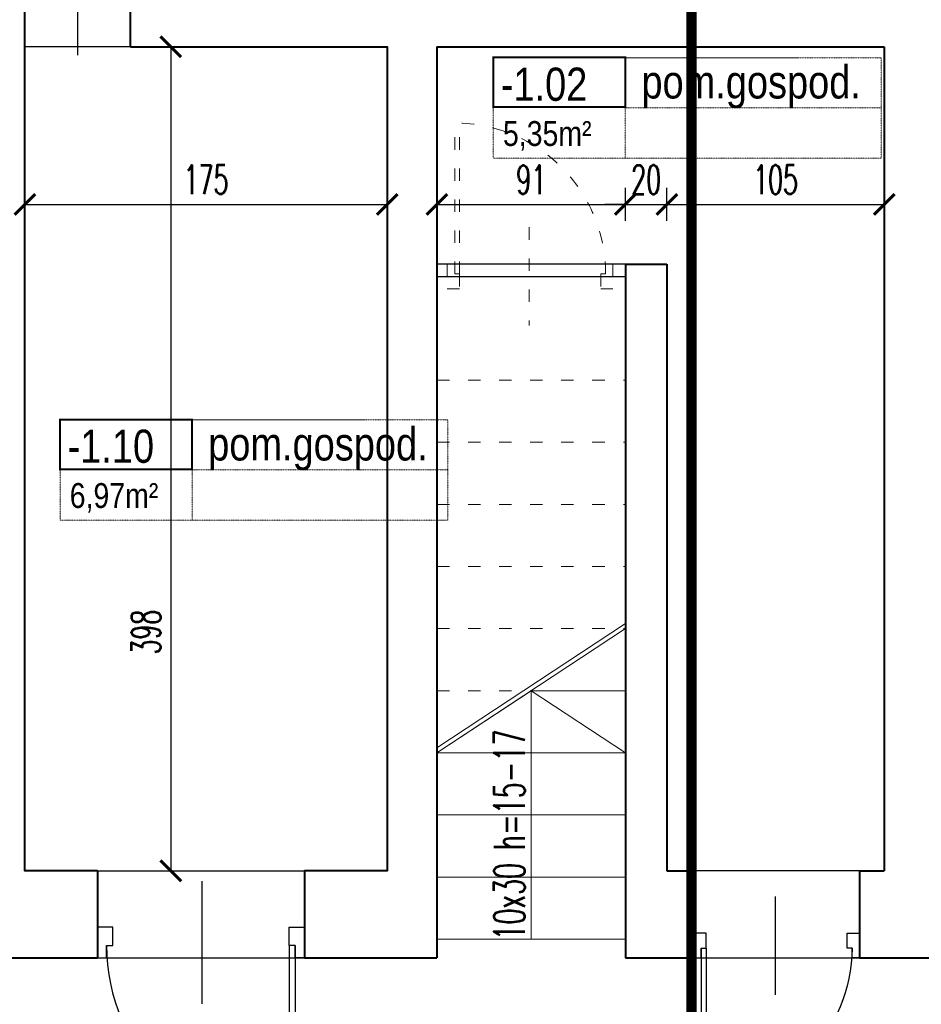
# Model space of a CAD drawing. Header units: millimetres. Extents: x 8949 to 18258, y -1077 to 30686.
# Tile 7 of 89: x 13030 to 13465, y 7007 to 7483. Entities that reach past the tile are written whole.
import ezdxf

# ---------------------------------------------------------------- set-up
doc = ezdxf.new("R2010")
doc.units = ezdxf.units.MM
doc.linetypes.add('ACAD_ISO03W100', pattern=[30, 12, -18])
for name, color, linetype, lineweight in [('0A_KONSTR', 1, 'Continuous', 40), ('0A_OCIEPLENIE', 30, 'Continuous', 9), ('0A_OPISY POM', 7, 'Continuous', 9), ('0A_POMOCNICZE', 30, 'Continuous', 9), ('0A_STOLARKA', 140, 'Continuous', 9), ('0A_WYMIARY', 7, 'Continuous', 9)]:
    doc.layers.add(name, color=color, linetype=linetype, lineweight=lineweight)
doc.layers.add('_a_drzwi', color=2, linetype='Continuous')
doc.layers.add('Opisy', color=4, linetype='Continuous')
doc.styles.add('1', font='simplex.shx', dxfattribs={"width": 0.6})
doc.styles.add('1_50', font='simplex.shx', dxfattribs={"width": 0.6})
doc.styles.add('m1_romans', font='romans.shx', dxfattribs={"width": 0.8})
doc.dimstyles.new('1_100', dxfattribs={"dimtxt": 14, "dimasz": 10, "dimexe": 8, "dimexo": 0, "dimgap": 5, "dimtad": 1, "dimdec": 0, "dimdsep": 46, "dimlunit": 6, "dimtxsty": '1_50', "dimblk": 'ARCHTICK', "dimcen": 5, "dimadec": 0, "dimazin": 0, "dimtfac": 1, "dimtdec": 0, "dimtix": 1, "dimtmove": 1, "dimatfit": 3, "dimldrblk": 'OBLIQUE', "dimfxl": 20, "dimfxlon": 1, "dimtolj": 1, "dimtzin": 0, "dimarcsym": 0})

# ---------------------------------------------------------------- blocks, each defined once
blk = doc.blocks.new('A$C372b6b25')
at = {"layer": '_a_drzwi'}
for p, q in [((3.333333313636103, -4.444444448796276), (3.333333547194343, 63.88888889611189)), ((5.55555553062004, -4.444444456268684), (5.555555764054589, 63.852745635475)), ((37.04486090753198, 16.66666644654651), (37.04486075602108, -27.77777792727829)), ((0, 0), (3.33333332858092, -1.120861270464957e-08)), ((3.33333332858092, -1.120861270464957e-08), (3.333333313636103, -4.444444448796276)), ((71.66666667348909, -2.870419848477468e-07), (71.66666665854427, -4.444444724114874)), ((75, -2.982487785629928e-07), (71.66666667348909, -2.870419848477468e-07)), ((3.333333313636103, -4.444444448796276), (5.55555553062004, -4.444444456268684)), ((5.55555553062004, -4.444444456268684), (5.555555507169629, -11.1111111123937)), ((69.44444444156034, -4.444444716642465), (69.44444441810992, -11.11111137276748)), ((71.66666665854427, -4.444444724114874), (69.44444444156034, -4.444444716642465)), ((5.555555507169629, -11.1111111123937), (-3.839522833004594e-08, -11.1111110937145)), ((69.44444441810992, -11.11111137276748), (74.99999996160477, -11.1111113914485))]:
    blk.add_line(p, q, dxfattribs=at)
for points in [[(0, 0), (0, -11.1111110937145)], [(75, -2.982487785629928e-07), (74.99999996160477, -11.1111113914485)]]:
    blk.add_lwpolyline(points, dxfattribs=at)
blk.add_arc((3.333333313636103, -4.444444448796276), 68.33333334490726, 0, 89.99999980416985, dxfattribs=at)
blk = doc.blocks.new('_ARCHTICK')
at = {"color": 0, "linetype": 'ByBlock', "const_width": 0.15}
blk.add_lwpolyline([(-0.5, -0.5), (0.5, 0.5)], dxfattribs=at)
blk = doc.blocks.new('*D152')
at = {"layer": '0A_WYMIARY', "color": 0, "lineweight": -2, "transparency": 16777216}
for p, q in [((12461.56413218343, 6933.236776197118), (12461.56413218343, 6917.236776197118)), ((13948.56413218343, 6933.236776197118), (13948.56413218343, 6917.236776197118)), ((12461.56413218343, 6925.236776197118), (13948.56413218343, 6925.236776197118))]:
    blk.add_line(p, q, dxfattribs=at)
at = {"layer": 'Defpoints', "color": 0, "transparency": 16777216}
for p in [(12461.56413218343, 7029.625632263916), (13948.56413218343, 7029.625632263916), (13948.56413218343, 6925.236776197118)]:
    blk.add_point(p, dxfattribs=at)
at = {"layer": '0A_WYMIARY', "color": 0, "lineweight": -2, "transparency": 16777216, "xscale": 10, "yscale": 10, "zscale": 10, "rotation": 180}
blk.add_blockref('_ARCHTICK', (12461.56413218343, 6925.236776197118), dxfattribs=at)
at = {"layer": '0A_WYMIARY', "color": 0, "lineweight": -2, "transparency": 16777216, "xscale": 10, "yscale": 10, "zscale": 10}
blk.add_blockref('_ARCHTICK', (13948.56413218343, 6925.236776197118), dxfattribs=at)
at = {"layer": '0A_WYMIARY', "color": 0, "transparency": 16777216, "insert": (13256.88922749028, 6937.236776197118), "char_height": 14, "attachment_point": 5, "style": '1_50'}
blk.add_mtext('\\A1;1\xa0487', dxfattribs=at)
blk = doc.blocks.new('_Oblique')
at = {"color": 0, "linetype": 'ByBlock', "lineweight": -2}
blk.add_line((-0.5, -0.5), (0.5, 0.5), dxfattribs=at)
blk = doc.blocks.new('*D159')
at = {"layer": '0A_WYMIARY', "color": 0, "lineweight": -2, "transparency": 16777216}
for p, q in [((13032.56413218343, 7401.483631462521), (13032.56413218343, 7385.483631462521)), ((13207.56413218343, 7401.483631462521), (13207.56413218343, 7385.483631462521)), ((13032.56413218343, 7393.483631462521), (13207.56413218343, 7393.483631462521))]:
    blk.add_line(p, q, dxfattribs=at)
at = {"layer": 'Defpoints', "color": 0, "transparency": 16777216}
for p in [(13032.56413218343, 7469.625632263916), (13207.56413218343, 7469.625632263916), (13207.56413218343, 7393.483631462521)]:
    blk.add_point(p, dxfattribs=at)
at = {"layer": '0A_WYMIARY', "color": 0, "lineweight": -2, "transparency": 16777216, "xscale": 10, "yscale": 10, "zscale": 10, "rotation": 180}
blk.add_blockref('_ARCHTICK', (13032.56413218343, 7393.483631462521), dxfattribs=at)
at = {"layer": '0A_WYMIARY', "color": 0, "lineweight": -2, "transparency": 16777216, "xscale": 10, "yscale": 10, "zscale": 10}
blk.add_blockref('_ARCHTICK', (13207.56413218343, 7393.483631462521), dxfattribs=at)
at = {"layer": '0A_WYMIARY', "color": 0, "transparency": 16777216, "insert": (13120.06413218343, 7405.483631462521), "char_height": 14, "attachment_point": 5, "style": '1_50'}
blk.add_mtext('\\A1;175', dxfattribs=at)
blk = doc.blocks.new('*D160')
at = {"layer": '0A_WYMIARY', "color": 0, "lineweight": -2, "transparency": 16777216}
for p, q in [((13231.56413218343, 7401.483631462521), (13231.56413218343, 7385.483631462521)), ((13322.56413218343, 7385.483631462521), (13322.56413218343, 7401.483631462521)), ((13231.56413218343, 7393.483631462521), (13322.56413218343, 7393.483631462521))]:
    blk.add_line(p, q, dxfattribs=at)
at = {"layer": 'Defpoints', "color": 0, "transparency": 16777216}
for p in [(13231.56413218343, 7469.625632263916), (13322.56413218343, 7393.483631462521), (13322.56413218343, 7364.625632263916)]:
    blk.add_point(p, dxfattribs=at)
at = {"layer": '0A_WYMIARY', "color": 0, "lineweight": -2, "transparency": 16777216, "xscale": 10, "yscale": 10, "zscale": 10, "rotation": 180}
blk.add_blockref('_ARCHTICK', (13231.56413218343, 7393.483631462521), dxfattribs=at)
at = {"layer": '0A_WYMIARY', "color": 0, "lineweight": -2, "transparency": 16777216, "xscale": 10, "yscale": 10, "zscale": 10}
blk.add_blockref('_ARCHTICK', (13322.56413218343, 7393.483631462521), dxfattribs=at)
at = {"layer": '0A_WYMIARY', "color": 0, "transparency": 16777216, "insert": (13277.06413218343, 7405.483631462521), "char_height": 14, "attachment_point": 5, "style": '1_50'}
blk.add_mtext('\\A1;91', dxfattribs=at)
blk = doc.blocks.new('*D161')
at = {"layer": '0A_WYMIARY', "color": 0, "lineweight": -2, "transparency": 16777216}
for p, q in [((13322.56413218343, 7385.483631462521), (13322.56413218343, 7401.483631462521)), ((13342.56413218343, 7385.483631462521), (13342.56413218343, 7401.483631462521)), ((13322.56413218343, 7393.483631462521), (13312.56413218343, 7393.483631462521)), ((13322.56413218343, 7393.483631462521), (13342.56413218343, 7393.483631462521)), ((13342.56413218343, 7393.483631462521), (13352.56413218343, 7393.483631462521))]:
    blk.add_line(p, q, dxfattribs=at)
at = {"layer": 'Defpoints', "color": 0, "transparency": 16777216}
for p in [(13342.56413218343, 7393.483631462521), (13322.56413218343, 7364.625632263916), (13342.56413218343, 7364.625632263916)]:
    blk.add_point(p, dxfattribs=at)
at = {"layer": '0A_WYMIARY', "color": 0, "lineweight": -2, "transparency": 16777216, "xscale": 10, "yscale": 10, "zscale": 10}
blk.add_blockref('_ARCHTICK', (13322.56413218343, 7393.483631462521), dxfattribs=at)
at = {"layer": '0A_WYMIARY', "color": 0, "lineweight": -2, "transparency": 16777216, "xscale": 10, "yscale": 10, "zscale": 10, "rotation": 180}
blk.add_blockref('_ARCHTICK', (13342.56413218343, 7393.483631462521), dxfattribs=at)
at = {"layer": '0A_WYMIARY', "color": 0, "transparency": 16777216, "insert": (13332.56413218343, 7405.483631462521), "char_height": 14, "attachment_point": 5, "style": '1_50'}
blk.add_mtext('\\A1;20', dxfattribs=at)
blk = doc.blocks.new('*D162')
at = {"layer": '0A_WYMIARY', "color": 0, "lineweight": -2, "transparency": 16777216}
for p, q in [((13342.56413218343, 7385.483631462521), (13342.56413218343, 7401.483631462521)), ((13447.56413218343, 7401.483631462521), (13447.56413218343, 7385.483631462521)), ((13342.56413218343, 7393.483631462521), (13447.56413218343, 7393.483631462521))]:
    blk.add_line(p, q, dxfattribs=at)
at = {"layer": 'Defpoints', "color": 0, "transparency": 16777216}
for p in [(13447.56413218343, 7469.625632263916), (13447.56413218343, 7393.483631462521), (13342.56413218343, 7364.625632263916)]:
    blk.add_point(p, dxfattribs=at)
at = {"layer": '0A_WYMIARY', "color": 0, "lineweight": -2, "transparency": 16777216, "xscale": 10, "yscale": 10, "zscale": 10, "rotation": 180}
blk.add_blockref('_ARCHTICK', (13342.56413218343, 7393.483631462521), dxfattribs=at)
at = {"layer": '0A_WYMIARY', "color": 0, "lineweight": -2, "transparency": 16777216, "xscale": 10, "yscale": 10, "zscale": 10}
blk.add_blockref('_ARCHTICK', (13447.56413218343, 7393.483631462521), dxfattribs=at)
at = {"layer": '0A_WYMIARY', "color": 0, "transparency": 16777216, "insert": (13395.06413218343, 7405.483631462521), "char_height": 14, "attachment_point": 5, "style": '1_50'}
blk.add_mtext('\\A1;105', dxfattribs=at)
blk = doc.blocks.new('*D178')
at = {"layer": '0A_WYMIARY', "color": 0, "lineweight": -2, "transparency": 16777216}
for p, q in [((13095.02517993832, 7469.62563226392), (13111.02517993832, 7469.62563226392)), ((13103.02517993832, 7469.62563226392), (13103.02517993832, 7071.62563226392)), ((13095.02517993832, 7071.62563226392), (13111.02517993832, 7071.62563226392))]:
    blk.add_line(p, q, dxfattribs=at)
at = {"layer": 'Defpoints', "color": 0, "transparency": 16777216}
for p in [(13032.56413218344, 7469.62563226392), (13032.56413218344, 7071.62563226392), (13103.02517993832, 7071.62563226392)]:
    blk.add_point(p, dxfattribs=at)
at = {"layer": '0A_WYMIARY', "color": 0, "lineweight": -2, "transparency": 16777216, "xscale": 10, "yscale": 10, "zscale": 10}
for p, rotation in [((13103.02517993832, 7469.62563226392), 90), ((13103.02517993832, 7071.62563226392), 270)]:
    blk.add_blockref('_ARCHTICK', p, dxfattribs=dict(at, rotation=rotation))
at = {"layer": '0A_WYMIARY', "color": 0, "transparency": 16777216, "insert": (13091.02517993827, 7186.931327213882), "char_height": 14, "attachment_point": 5, "rotation": 90, "style": '1_50'}
blk.add_mtext('\\A1;398', dxfattribs=at)

msp = doc.modelspace()

# ---------------------------------------------------------------- hatches: boundary and pattern name
at = {"layer": '0A_OCIEPLENIE', "transparency": 33554687}
h = msp.add_hatch(dxfattribs=at)
h.set_pattern_fill('HONEY', color=256)
h.set_pattern_definition([(0, (-100, -60), (4.7625, 2.749630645), [3.175, -6.35]), (120, (-100, -60), (-4.762499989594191, 2.749630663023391), [3.174999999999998, -6.349999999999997]), (59.99999999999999, (-100, -60), (1.040580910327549e-08, 5.499261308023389), [-6.35, 3.175])])
h.paths.add_polyline_path([(13612.12249135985, 6380.625632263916), (13607.12249135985, 6380.625632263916), (13607.12249135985, 6368.625632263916), (13612.12249135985, 6368.625632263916)])
h.paths.add_polyline_path([(13607.12249135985, 6380.625632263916), (13589.12249135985, 6380.625632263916), (13589.12249135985, 6368.625632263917), (13607.12249135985, 6368.625632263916)])
h.paths.add_polyline_path([(13589.12249135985, 6380.625632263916), (13584.12249135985, 6380.625632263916), (13584.12249135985, 6368.625632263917), (13589.12249135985, 6368.625632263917)])
h.paths.add_polyline_path([(13532.12249135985, 6380.625632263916), (13509.12249135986, 6380.625632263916), (13509.12249135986, 6368.625632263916), (13532.12249135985, 6368.625632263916)])
h.paths.add_polyline_path([(13509.12249135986, 6380.625632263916), (13504.12249135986, 6380.625632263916), (13504.12249135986, 6368.625632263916), (13509.12249135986, 6368.625632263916)])
h.paths.add_polyline_path([(13452.12249135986, 6380.625632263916), (13437.12249135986, 6380.625632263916), (13437.12249135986, 6368.625632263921), (13452.12249135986, 6368.625632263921)])
h.paths.add_polyline_path([(13437.12249135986, 6380.625632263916), (13354.45005012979, 6380.625632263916), (13354.45005012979, 6368.62563226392), (13437.12249135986, 6368.625632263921)])
h.paths.add_polyline_path([(13354.45005012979, 6380.625632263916), (13313.56413218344, 6380.625632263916), (13313.56413218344, 6368.62563226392), (13354.45005012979, 6368.62563226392)])
h.paths.add_polyline_path([(13313.56413218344, 6380.625632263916), (13298.56413218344, 6380.625632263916), (13298.56413218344, 6368.62563226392), (13313.56413218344, 6368.62563226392)])
h.paths.add_polyline_path([(13247.56413218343, 6380.625632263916), (13242.56413218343, 6380.625632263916), (13242.56413218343, 6368.625632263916), (13247.56413218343, 6368.625632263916)])
h.paths.add_polyline_path([(13242.56413218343, 6380.625632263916), (13224.56413218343, 6380.625632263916), (13224.56413218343, 6368.625632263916), (13242.56413218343, 6368.625632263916)])
h.paths.add_polyline_path([(13224.56413218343, 6380.625632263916), (13219.56413218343, 6380.625632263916), (13219.56413218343, 6368.625632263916), (13224.56413218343, 6368.625632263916)])
h.paths.add_polyline_path([(13167.56413218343, 6380.625632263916), (13152.56413218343, 6380.625632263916), (13152.56413218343, 6368.625632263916), (13167.56413218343, 6368.625632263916)])
h.paths.add_polyline_path([(13152.56413218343, 6380.625632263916), (13032.56413218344, 6380.625632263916), (13032.56413218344, 6368.625632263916), (13152.56413218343, 6368.625632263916)])
h.paths.add_polyline_path([(13032.56413218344, 6380.625632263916), (13017.56413218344, 6380.625632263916), (13017.56413218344, 6368.625632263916), (13032.56413218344, 6368.625632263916)])
h.paths.add_polyline_path([(12896.56413218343, 6380.625632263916), (12881.56413218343, 6380.625632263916), (12881.56413218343, 6368.625632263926), (12896.56413218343, 6368.625632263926)])
h.paths.add_polyline_path([(12881.56413218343, 6380.625632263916), (12397.56413218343, 6380.625632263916), (12397.56413218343, 6633.625632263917), (12385.56413218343, 6633.625632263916), (12385.56413218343, 6368.625632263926), (12397.56413218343, 6368.625632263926), (12881.56413218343, 6368.625632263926)])
h.paths.add_polyline_path([(12397.56413218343, 6711.625632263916), (12385.56413218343, 6711.625632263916), (12385.56413218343, 6684.625632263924), (12397.56413218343, 6684.625632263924)])
h.paths.add_polyline_path([(12397.56413218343, 7140.625632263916), (12385.56413218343, 7140.625632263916), (12385.56413218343, 6762.625632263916), (12397.56413218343, 6762.625632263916)])
h.paths.add_polyline_path([(13237.01939508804, 6923.964995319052), (13276.75905989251, 6923.964995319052), (13276.75905989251, 6950.987341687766), (13237.01939508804, 6950.987341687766)], flags=9)
h.paths.add_polyline_path([(12537.56270092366, 7250.158261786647), (12537.56270092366, 7278.758261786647), (12516.56270092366, 7278.758261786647), (12516.56270092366, 7250.158261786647)], flags=9)
h.paths.add_polyline_path([(12537.56270092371, 7040.325632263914), (12537.56270092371, 7060.925632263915), (12516.56270092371, 7060.925632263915), (12516.56270092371, 7040.325632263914)], flags=9)
h.paths.add_polyline_path([(12537.56270092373, 6944.625632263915), (12537.56270092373, 6971.625632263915), (12516.56270092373, 6971.625632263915), (12516.56270092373, 6944.625632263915)], flags=9)
h.paths.add_polyline_path([(12537.56270092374, 6854.125632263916), (12537.56270092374, 6875.125632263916), (12516.56270092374, 6875.125632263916), (12516.56270092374, 6854.125632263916)], flags=9)
h.paths.add_polyline_path([(12518.10335710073, 6629.254203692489), (12518.10335710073, 6657.854203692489), (12497.10335710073, 6657.854203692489), (12497.10335710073, 6629.254203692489)], flags=9)
h.paths.add_polyline_path([(12607.32524020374, 7115.518185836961), (12635.92524020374, 7115.518185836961), (12635.92524020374, 7136.518185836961), (12607.32524020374, 7136.518185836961)], flags=9)
h.paths.add_polyline_path([(12828.76413218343, 7115.518185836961), (12849.36413218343, 7115.518185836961), (12849.36413218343, 7136.518185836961), (12828.76413218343, 7136.518185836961)], flags=9)
h.paths.add_polyline_path([(12926.26413218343, 7115.518185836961), (12952.86413218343, 7115.518185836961), (12952.86413218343, 7136.518185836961), (12926.26413218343, 7136.518185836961)], flags=9)
h.paths.add_polyline_path([(12766.7632352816, 7138.222330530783), (12766.7632352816, 7161.622330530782), (12745.7632352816, 7161.622330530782), (12745.7632352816, 7138.222330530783)], flags=9)
h.paths.add_polyline_path([(12603.57690921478, 6496.098359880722), (12630.57690921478, 6496.098359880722), (12630.57690921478, 6517.098359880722), (12603.57690921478, 6517.098359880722)], flags=25)
h.paths.add_polyline_path([(12920.46413218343, 6496.098359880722), (12948.66413218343, 6496.098359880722), (12948.66413218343, 6517.098359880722), (12920.46413218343, 6517.098359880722)], flags=9)
h.paths.add_polyline_path([(13225.76413218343, 6496.09835988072), (13254.36413218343, 6496.09835988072), (13254.36413218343, 6517.09835988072), (13225.76413218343, 6517.09835988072)], flags=9)
h.paths.add_polyline_path([(13540.06413218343, 6496.098359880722), (13569.06413218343, 6496.098359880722), (13569.06413218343, 6517.098359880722), (13540.06413218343, 6517.098359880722)], flags=9)
h.paths.add_polyline_path([(13353.22302642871, 6750.370775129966), (13353.22302642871, 6777.370775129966), (13332.22302642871, 6777.370775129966), (13332.22302642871, 6750.370775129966)], flags=9)
h.paths.add_polyline_path([(13388.56841649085, 6658.469386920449), (13405.56841649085, 6658.469386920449), (13405.56841649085, 6679.469386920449), (13388.56841649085, 6679.469386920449)], flags=9)
h.paths.add_polyline_path([(13457.65466267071, 6651.703519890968), (13457.65466267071, 6680.303519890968), (13436.65466267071, 6680.303519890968), (13436.65466267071, 6651.703519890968)], flags=9)
h.paths.add_polyline_path([(13101.52517993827, 7172.631327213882), (13101.52517993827, 7201.231327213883), (13080.52517993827, 7201.231327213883), (13080.52517993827, 7172.631327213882)], flags=9)
h.paths.add_polyline_path([(13101.52517993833, 6629.825632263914), (13101.52517993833, 6658.425632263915), (13080.52517993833, 6658.425632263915), (13080.52517993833, 6629.825632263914)], flags=9)
h.paths.add_polyline_path([(12734.85590430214, 6764.520552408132), (12755.05590430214, 6764.520552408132), (12755.05590430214, 6785.520552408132), (12734.85590430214, 6785.520552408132)], flags=9)
h.paths.add_polyline_path([(12849.46413218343, 6764.520552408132), (12869.66413218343, 6764.520552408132), (12869.66413218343, 6785.520552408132), (12849.46413218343, 6785.520552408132)], flags=9)
h.paths.add_polyline_path([(12685.96914994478, 6812.012668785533), (12685.96914994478, 6832.612668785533), (12664.96914994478, 6832.612668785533), (12664.96914994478, 6812.012668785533)], flags=9)
h.paths.add_polyline_path([(12929.66132262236, 6811.573134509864), (12929.66132262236, 6832.173134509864), (12908.66132262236, 6832.173134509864), (12908.66132262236, 6811.573134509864)], flags=9)
h.paths.add_polyline_path([(13000.31003194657, 6674.55845143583), (13000.31003194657, 6703.15845143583), (12979.31003194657, 6703.15845143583), (12979.31003194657, 6674.55845143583)], flags=9)
h.paths.add_polyline_path([(13503.15842146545, 6348.984700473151), (13503.15842146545, 6374.184700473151), (13477.95842146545, 6374.184700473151), (13477.95842146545, 6348.984700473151)], flags=9)
h.paths.add_polyline_path([(13476.73731117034, 6351.670504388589), (13476.73731117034, 6372.070504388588), (13451.53731117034, 6372.070504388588), (13451.53731117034, 6351.670504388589)], flags=9)
h.paths.add_polyline_path([(13583.15842146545, 6348.984700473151), (13583.15842146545, 6374.184700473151), (13557.95842146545, 6374.184700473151), (13557.95842146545, 6348.984700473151)], flags=9)
h.paths.add_polyline_path([(13556.73731117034, 6351.670504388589), (13556.73731117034, 6372.070504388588), (13531.53731117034, 6372.070504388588), (13531.53731117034, 6351.670504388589)], flags=9)
h.paths.add_polyline_path([(13663.15842146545, 6348.984700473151), (13663.15842146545, 6374.184700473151), (13637.95842146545, 6374.184700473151), (13637.95842146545, 6348.984700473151)], flags=9)
h.paths.add_polyline_path([(13636.73731117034, 6351.670504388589), (13636.73731117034, 6372.070504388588), (13611.53731117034, 6372.070504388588), (13611.53731117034, 6351.670504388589)], flags=9)
h.paths.add_polyline_path([(13467.09203285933, 6300.243067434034), (13488.45203285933, 6300.243067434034), (13488.45203285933, 6325.443067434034), (13467.09203285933, 6325.443067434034)], flags=9)
h.paths.add_polyline_path([(13547.09203285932, 6300.243067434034), (13568.45203285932, 6300.243067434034), (13568.45203285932, 6325.443067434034), (13547.09203285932, 6325.443067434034)], flags=9)
h.paths.add_polyline_path([(13627.09203285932, 6300.243067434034), (13648.45203285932, 6300.243067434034), (13648.45203285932, 6325.443067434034), (13627.09203285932, 6325.443067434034)], flags=9)
h.paths.add_polyline_path([(13819.5336736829, 6300.243067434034), (13840.8936736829, 6300.243067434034), (13840.8936736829, 6325.443067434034), (13819.5336736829, 6325.443067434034)], flags=9)
h.paths.add_polyline_path([(13532.70070604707, 6600.811579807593), (13646.68706348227, 6600.811579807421), (13646.68706348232, 6634.121266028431), (13532.70070604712, 6634.121266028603)], flags=9)
h.paths.add_polyline_path([(13467.46887996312, 6580.33092508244), (13516.25469169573, 6580.330925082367), (13516.25469169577, 6605.313189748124), (13467.46887996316, 6605.313189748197)], flags=9)
h.paths.add_polyline_path([(13356.48141961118, 7675.811218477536), (13356.48141961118, 7698.913537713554), (13315.26723134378, 7698.913537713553), (13315.26723134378, 7675.811218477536)], flags=9)
h.paths.add_polyline_path([(13356.48141961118, 6223.566628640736), (13356.48141961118, 6246.668947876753), (13315.26723134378, 6246.668947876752), (13315.26723134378, 6223.566628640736)], flags=9)
h.paths.add_polyline_path([(13115.90236477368, 7260.980069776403), (13229.88872220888, 7260.980069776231), (13229.88872220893, 7294.289755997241), (13115.90236477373, 7294.289755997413)], flags=9)
h.paths.add_polyline_path([(12599.71466795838, 6600.811579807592), (12703.4854728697, 6600.811579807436), (12703.48547286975, 6634.121266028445), (12599.71466795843, 6634.121266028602)], flags=9)
h.paths.add_polyline_path([(12911.27057493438, 6600.811579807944), (13025.25693236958, 6600.811579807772), (13025.25693236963, 6634.121266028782), (12911.27057493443, 6634.121266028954)], flags=9)
h.paths.add_polyline_path([(13227.59709526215, 6600.811579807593), (13341.58345269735, 6600.811579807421), (13341.5834526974, 6634.121266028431), (13227.5970952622, 6634.121266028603)], flags=9)
h.paths.add_polyline_path([(13576.10909531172, 7260.980069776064), (13690.09545274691, 7260.980069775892), (13690.09545274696, 7294.289755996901), (13576.10909531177, 7294.289755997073)], flags=9)
h.paths.add_polyline_path([(13050.7278374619, 7240.499415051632), (13099.5136491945, 7240.499415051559), (13099.51364919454, 7265.481679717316), (13050.72783746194, 7265.481679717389)], flags=9)
h.paths.add_polyline_path([(13050.09001941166, 7260.038673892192), (13099.86900986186, 7260.038673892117), (13099.86900986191, 7293.348360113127), (13050.09001941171, 7293.348360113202)], flags=9)
h.paths.add_polyline_path([(12815.5641671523, 7260.718132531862), (12938.69650003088, 7260.718132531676), (12938.69650003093, 7294.027818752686), (12815.56416715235, 7294.027818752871)], flags=9)
h.paths.add_polyline_path([(12750.5287940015, 7240.499415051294), (12806.95989904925, 7240.499415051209), (12806.95989904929, 7265.481679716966), (12750.52879400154, 7265.481679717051)], flags=9)
h.paths.add_polyline_path([(12749.70816558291, 7260.038673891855), (12799.48715603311, 7260.03867389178), (12799.48715603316, 7293.348360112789), (12749.70816558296, 7293.348360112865)], flags=9)
h.paths.add_polyline_path([(12532.93577502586, 6580.330925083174), (12589.36688007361, 6580.330925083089), (12589.36688007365, 6605.313189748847), (12532.9357750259, 6605.313189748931)], flags=24)
h.paths.add_polyline_path([(12533.20382327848, 6599.870183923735), (12582.98281372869, 6599.870183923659), (12582.98281372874, 6633.179870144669), (12533.20382327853, 6633.179870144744)], flags=24)
h.paths.add_polyline_path([(12846.03874885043, 6580.330925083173), (12894.82456058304, 6580.3309250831), (12894.82456058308, 6605.313189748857), (12846.03874885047, 6605.31318974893)], flags=9)
h.paths.add_polyline_path([(12845.42548741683, 6599.870183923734), (12895.20447786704, 6599.870183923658), (12895.20447786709, 6633.179870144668), (12845.42548741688, 6633.179870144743)], flags=9)
h.paths.add_polyline_path([(13161.44030328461, 6580.330925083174), (13217.87140833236, 6580.330925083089), (13217.8714083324, 6605.313189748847), (13161.44030328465, 6605.313189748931)], flags=9)
h.paths.add_polyline_path([(13161.7520077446, 6599.870183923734), (13211.53099819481, 6599.870183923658), (13211.53099819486, 6633.179870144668), (13161.75200774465, 6633.179870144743)], flags=9)
h.paths.add_polyline_path([(13466.74647801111, 6599.870183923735), (13516.52546846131, 6599.870183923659), (13516.52546846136, 6633.179870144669), (13466.74647801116, 6633.179870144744)], flags=9)
h.paths.add_polyline_path([(13818.34615499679, 6596.369560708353), (13902.75543194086, 6596.369560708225), (13902.75543194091, 6629.679246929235), (13818.34615499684, 6629.679246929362)], flags=9)
h.paths.add_polyline_path([(13752.22210517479, 6580.330925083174), (13808.65321022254, 6580.330925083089), (13808.65321022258, 6605.313189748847), (13752.22210517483, 6605.313189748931)], flags=9)
h.paths.add_polyline_path([(13752.5665517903, 6599.870183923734), (13802.34554224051, 6599.870183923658), (13802.34554224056, 6633.179870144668), (13752.56655179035, 6633.179870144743)], flags=9)
h.paths.add_polyline_path([(13509.95230333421, 7240.499415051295), (13566.38340838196, 7240.499415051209), (13566.383408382, 7265.481679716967), (13509.95230333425, 7265.481679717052)], flags=9)
h.paths.add_polyline_path([(13510.2640077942, 7260.038673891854), (13560.0429982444, 7260.038673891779), (13560.04299824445, 7293.348360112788), (13510.26400779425, 7293.348360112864)], flags=9)
h.paths.add_polyline_path([(13325.11412890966, 7435.793418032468), (13439.10048634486, 7435.793418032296), (13439.10048634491, 7469.103104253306), (13325.11412890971, 7469.103104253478)], flags=9)
h.paths.add_polyline_path([(13259.88230282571, 7415.312763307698), (13308.66811455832, 7415.312763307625), (13308.66811455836, 7440.295027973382), (13259.88230282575, 7440.295027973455)], flags=9)
h.paths.add_polyline_path([(13259.36726785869, 7434.852022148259), (13309.14625830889, 7434.852022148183), (13309.14625830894, 7468.161708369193), (13259.36726785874, 7468.161708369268)], flags=9)
h.paths.add_polyline_path([(12755.88945662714, 6962.885687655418), (12865.77213056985, 6962.885687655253), (12865.77213056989, 6996.195373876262), (12755.88945662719, 6996.195373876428)], flags=9)
h.paths.add_polyline_path([(12690.85408347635, 6942.405032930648), (12747.2851885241, 6942.405032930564), (12747.28518852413, 6967.38729759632), (12690.85408347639, 6967.387297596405)], flags=9)
h.paths.add_polyline_path([(12692.59825724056, 6961.944291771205), (12742.37724769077, 6961.944291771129), (12742.37724769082, 6995.253977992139), (12692.59825724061, 6995.253977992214)], flags=9)
h.paths.add_polyline_path([(14998.62241564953, 6365.973653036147), (15222.10126967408, 6365.973653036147), (15222.10126967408, 6454.161465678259), (14998.62241564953, 6454.161465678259)], flags=9)
h.paths.add_polyline_path([(14996.5087357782, 6480.215715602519), (15275.54820573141, 6480.215715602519), (15275.54820573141, 6561.884966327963), (14996.5087357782, 6561.884966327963)], flags=9)
h.paths.add_polyline_path([(15000.84281284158, 6247.568742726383), (15095.20007750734, 6247.568742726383), (15095.20007750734, 6265.929663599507), (15000.84281284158, 6265.929663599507)], flags=9)
h.paths.add_polyline_path([(15222.68140991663, 6077.850168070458), (15257.39957371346, 6077.850168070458), (15257.39957371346, 6098.569957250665), (15222.68140991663, 6098.569957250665)], flags=9)
h.paths.add_polyline_path([(14944.81796704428, 7326.166250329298), (15275.87396733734, 7326.166250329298), (15275.87396733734, 8054.254290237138), (14944.81796704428, 8054.254290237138)], flags=9)
h.paths.add_polyline_path([(14999.0837935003, 6157.646003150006), (15210.26652393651, 6157.646003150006), (15210.26652393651, 6212.114609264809), (14999.0837935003, 6212.114609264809)], flags=9)
h.paths.add_polyline_path([(15000.30284504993, 6303.752900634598), (15170.06568756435, 6303.752900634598), (15170.06568756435, 6345.78263305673), (15000.30284504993, 6345.78263305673)], flags=9)
h.paths.add_polyline_path([(15100.52577800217, 6076.873478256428), (15160.2297716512, 6076.873478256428), (15160.2297716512, 6097.593267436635), (15100.52577800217, 6097.593267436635)], flags=9)
h.paths.add_polyline_path([(14998.19677300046, 6453.916017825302), (15146.82233789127, 6453.916017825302), (15146.82233789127, 6474.635807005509), (14998.19677300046, 6474.635807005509)], flags=9)
h.paths.add_polyline_path([(14997.15426788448, 6560.699295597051), (15148.87991377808, 6560.699295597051), (15148.87991377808, 6581.419084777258), (14997.15426788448, 6581.419084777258)], flags=9)
h.paths.add_polyline_path([(15221.93931920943, 6118.706236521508), (15285.27635877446, 6118.706236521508), (15285.27635877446, 6139.10725971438), (15221.93931920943, 6139.10725971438)], flags=9)
h.paths.add_polyline_path([(15000.59363232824, 6213.674236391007), (15119.5489529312, 6213.674236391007), (15119.5489529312, 6234.394025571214), (15000.59363232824, 6234.394025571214)], flags=9)
h.paths.add_polyline_path([(14999.08492018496, 6345.456735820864), (15084.481178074, 6345.456735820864), (15084.481178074, 6366.176525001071), (14999.08492018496, 6366.176525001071)], flags=9)
h.paths.add_polyline_path([(14998.80094972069, 6116.499820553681), (15115.41063381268, 6116.499820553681), (15115.41063381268, 6137.219609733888), (14998.80094972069, 6137.219609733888)], flags=9)
h.paths.add_polyline_path([(14999.21872742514, 6264.993505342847), (15130.65667507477, 6264.993505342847), (15130.65667507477, 6285.713294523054), (14999.21872742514, 6285.713294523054)], flags=9)
h.paths.add_polyline_path([(14998.97850622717, 6097.440640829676), (15057.0638735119, 6097.440640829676), (15057.0638735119, 6118.160430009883), (14998.97850622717, 6118.160430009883)], flags=9)
h.paths.add_polyline_path([(15099.81613827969, 6097.547541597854), (15148.53267669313, 6097.547541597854), (15148.53267669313, 6118.267330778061), (15099.81613827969, 6118.267330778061)], flags=9)
h.paths.add_polyline_path([(14999.77789993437, 6138.024411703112), (15068.29860682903, 6138.024411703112), (15068.29860682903, 6158.273495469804), (14999.77789993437, 6158.273495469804)], flags=9)
h.paths.add_polyline_path([(15221.14685211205, 6138.089489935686), (15267.82190683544, 6138.089489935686), (15267.82190683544, 6158.338573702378), (15221.14685211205, 6158.338573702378)], flags=9)
h.paths.add_polyline_path([(15221.57283108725, 6097.705143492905), (15283.09278127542, 6097.705143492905), (15283.09278127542, 6117.954227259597), (15221.57283108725, 6117.954227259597)], flags=9)
h.paths.add_polyline_path([(14998.65997256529, 6076.329002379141), (15031.02564126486, 6076.329002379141), (15031.02564126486, 6097.048791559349), (14998.65997256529, 6097.048791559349)], flags=9)
h.paths.add_polyline_path([(14994.07562908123, 6010.303092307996), (15310.44159088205, 6010.303092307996), (15310.44159088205, 6076.290472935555), (14994.07562908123, 6076.290472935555)], flags=9)
h.paths.add_polyline_path([(12366.73361884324, 6634.089702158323), (12391.93361884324, 6634.089702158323), (12391.93361884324, 6659.289702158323), (12366.73361884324, 6659.289702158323)], flags=9)
h.paths.add_polyline_path([(12369.41942275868, 6660.510812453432), (12389.81942275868, 6660.510812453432), (12389.81942275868, 6685.710812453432), (12369.41942275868, 6685.710812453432)], flags=9)
h.paths.add_polyline_path([(12366.73361884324, 6712.089702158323), (12391.93361884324, 6712.089702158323), (12391.93361884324, 6737.289702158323), (12366.73361884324, 6737.289702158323)], flags=9)
h.paths.add_polyline_path([(12369.41942275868, 6738.510812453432), (12389.81942275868, 6738.510812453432), (12389.81942275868, 6763.710812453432), (12369.41942275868, 6763.710812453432)], flags=9)
h.paths.add_polyline_path([(12479.74844462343, 7142.633153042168), (12479.74844462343, 7173.104581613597), (12463.24844462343, 7173.104581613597), (12463.24844462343, 7142.633153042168)], flags=9)
h.paths.add_polyline_path([(12367.21361884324, 7145.089702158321), (12391.45361884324, 7145.089702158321), (12391.45361884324, 7170.28970215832), (12367.21361884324, 7170.28970215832)], flags=9)
h.paths.add_polyline_path([(12367.49942275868, 7171.510812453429), (12391.73942275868, 7171.510812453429), (12391.73942275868, 7196.710812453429), (12367.49942275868, 7196.710812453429)], flags=9)
h.paths.add_polyline_path([(12479.74844462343, 7234.932678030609), (12479.74844462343, 7265.404106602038), (12463.24844462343, 7265.404106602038), (12463.24844462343, 7234.932678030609)], flags=9)
h.paths.add_polyline_path([(12367.21361884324, 7253.589702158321), (12391.45361884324, 7253.589702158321), (12391.45361884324, 7278.78970215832), (12367.21361884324, 7278.78970215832)], flags=9)
h.paths.add_polyline_path([(12367.25942275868, 7280.010812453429), (12391.97942275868, 7280.010812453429), (12391.97942275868, 7305.210812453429), (12367.25942275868, 7305.210812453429)], flags=9)
h.paths.add_polyline_path([(12603.36594560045, 7280.343098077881), (12662.84752813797, 7280.343098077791), (12662.84752813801, 7313.652784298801), (12603.3659456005, 7313.652784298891)], flags=9)
h.paths.add_polyline_path([(12938.60006228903, 7537.483159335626), (12938.60006228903, 7562.203159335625), (12913.40006228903, 7562.203159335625), (12913.40006228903, 7537.483159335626)], flags=9)
h.paths.add_polyline_path([(12912.17895199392, 7537.768963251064), (12912.17895199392, 7562.488963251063), (12886.97895199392, 7562.488963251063), (12886.97895199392, 7537.768963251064)], flags=9)
h.paths.add_polyline_path([(13083.10006228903, 7537.243159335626), (13083.10006228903, 7562.443159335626), (13057.90006228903, 7562.443159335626), (13057.90006228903, 7537.243159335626)], flags=9)
h.paths.add_polyline_path([(13056.67895199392, 7539.928963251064), (13056.67895199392, 7560.328963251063), (13031.47895199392, 7560.328963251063), (13031.47895199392, 7539.928963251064)], flags=9)
h.paths.add_polyline_path([(13588.10006228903, 7537.243159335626), (13588.10006228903, 7562.443159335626), (13562.90006228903, 7562.443159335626), (13562.90006228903, 7537.243159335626)], flags=9)
h.paths.add_polyline_path([(13561.67895199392, 7539.928963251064), (13561.67895199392, 7560.328963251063), (13536.47895199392, 7560.328963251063), (13536.47895199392, 7539.928963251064)], flags=9)
h.paths.add_polyline_path([(13736.10006228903, 7537.243159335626), (13736.10006228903, 7562.443159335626), (13710.90006228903, 7562.443159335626), (13710.90006228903, 7537.243159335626)], flags=9)
h.paths.add_polyline_path([(13709.67895199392, 7539.928963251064), (13709.67895199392, 7560.328963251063), (13684.47895199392, 7560.328963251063), (13684.47895199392, 7539.928963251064)], flags=9)
h.paths.add_polyline_path([(13883.10006228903, 7537.243159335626), (13883.10006228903, 7562.443159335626), (13857.90006228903, 7562.443159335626), (13857.90006228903, 7537.243159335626)], flags=9)
h.paths.add_polyline_path([(13856.67895199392, 7539.928963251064), (13856.67895199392, 7560.328963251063), (13831.47895199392, 7560.328963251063), (13831.47895199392, 7539.928963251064)], flags=9)
h.paths.add_polyline_path([(13725.97324991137, 6949.18981530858), (13785.45483244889, 6949.18981530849), (13785.45483244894, 6982.4995015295), (13725.97324991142, 6982.49950152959)], flags=9)
h.paths.add_polyline_path([(13513.37553486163, 6670.069160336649), (13609.96489366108, 6670.069160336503), (13609.96489366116, 6724.995945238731), (13513.37553486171, 6724.995945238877)], flags=9)
h.paths.add_polyline_path([(13779.87264690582, 6671.892185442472), (13839.35422944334, 6671.892185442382), (13839.35422944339, 6705.201871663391), (13779.87264690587, 6705.201871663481)], flags=9)
h.paths.add_polyline_path([(13783.74750634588, 6450.396396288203), (13866.67607777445, 6450.396396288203), (13866.67607777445, 6463.896396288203), (13783.74750634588, 6463.896396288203)], flags=9)
h.paths.add_polyline_path([(13855.60006228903, 6348.984700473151), (13855.60006228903, 6374.184700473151), (13830.40006228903, 6374.184700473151), (13830.40006228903, 6348.984700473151)], flags=9)
h.paths.add_polyline_path([(13829.17895199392, 6351.670504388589), (13829.17895199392, 6372.070504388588), (13803.97895199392, 6372.070504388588), (13803.97895199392, 6351.670504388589)], flags=9)
h.paths.add_polyline_path([(13298.60006228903, 6351.384700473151), (13298.60006228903, 6371.78470047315), (13273.40006228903, 6371.78470047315), (13273.40006228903, 6351.384700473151)], flags=9)
h.paths.add_polyline_path([(13272.17895199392, 6351.670504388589), (13272.17895199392, 6372.070504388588), (13246.97895199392, 6372.070504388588), (13246.97895199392, 6351.670504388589)], flags=9)
h.paths.add_polyline_path([(13218.60006228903, 6348.984700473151), (13218.60006228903, 6374.184700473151), (13193.40006228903, 6374.184700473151), (13193.40006228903, 6348.984700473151)], flags=9)
h.paths.add_polyline_path([(13192.17895199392, 6349.510504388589), (13192.17895199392, 6374.230504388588), (13166.97895199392, 6374.230504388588), (13166.97895199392, 6349.510504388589)], flags=9)
h.paths.add_polyline_path([(12982.10006228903, 6349.464700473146), (12982.10006228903, 6373.704700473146), (12956.90006228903, 6373.704700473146), (12956.90006228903, 6349.464700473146)], flags=9)
h.paths.add_polyline_path([(12955.67895199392, 6347.830504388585), (12955.67895199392, 6375.910504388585), (12930.47895199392, 6375.910504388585), (12930.47895199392, 6347.830504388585)], flags=9)
h.paths.add_polyline_path([(12893.67982904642, 6444.388506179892), (12926.20840047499, 6444.388506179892), (12926.20840047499, 6460.888506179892), (12893.67982904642, 6460.888506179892)], flags=9)
h.paths.add_polyline_path([(13277.78962784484, 7031.852055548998), (13277.78962784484, 7146.066341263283), (13255.28962784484, 7146.066341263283), (13255.28962784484, 7031.852055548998)], flags=9)
h.paths.add_polyline_path([(12837.22109019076, 7580.900136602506), (12944.14966161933, 7580.900136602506), (12944.14966161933, 7603.400136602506), (12837.22109019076, 7603.400136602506)], flags=9)

# ---------------------------------------------------------------- linework, layer by layer
at = {"layer": '0A_KONSTR'}
for points in [[(13032.56413218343, 7469.625632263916), (13032.56413218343, 7533.625632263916)], [(13083.56413218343, 7469.625632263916), (13083.56413218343, 7533.625632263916)], [(13067.56413218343, 7071.625632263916), (13032.56413218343, 7071.625632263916), (13032.56413218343, 7469.625632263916)], [(13083.56413218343, 7469.625632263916), (13207.56413218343, 7469.625632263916), (13207.56413218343, 7071.625632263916), (13167.56413218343, 7071.625632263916)], [(13231.56413218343, 7469.625632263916), (13231.56413218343, 7029.625632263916)], [(13231.56413218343, 7469.625632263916), (13447.56413218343, 7469.625632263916)], [(13447.56413218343, 7469.625632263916), (13447.56413218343, 7071.625632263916)], [(13322.56413218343, 7364.625632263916), (13322.56413218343, 7029.625632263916)], [(13322.56413218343, 7364.625632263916), (13342.56413218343, 7364.625632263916)], [(13342.56413218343, 7364.625632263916), (13342.56413218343, 7071.625632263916)], [(13067.56413218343, 7071.625632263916), (13032.56413218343, 7071.625632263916)], [(13067.56413218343, 7071.625632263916), (13067.56413218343, 7029.625632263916)], [(13167.56413218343, 7071.625632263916), (13167.56413218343, 7029.625632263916)], [(13342.56413218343, 7071.625632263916), (13355.56413218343, 7071.625632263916)], [(13355.56413218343, 7071.625632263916), (13355.56413218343, 7029.625632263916)], [(13435.56413218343, 7071.625632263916), (13435.56413218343, 7029.625632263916)], [(13435.56413218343, 7071.625632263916), (13447.56413218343, 7071.625632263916)], [(12982.56413218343, 7029.625632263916), (13067.56413218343, 7029.625632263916)], [(13167.56413218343, 7029.625632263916), (13231.56413218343, 7029.625632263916)], [(13322.56413218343, 7029.625632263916), (13355.56413218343, 7029.625632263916)], [(13435.56413218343, 7029.625632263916), (13622.56413218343, 7029.625632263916)]]:
    msp.add_lwpolyline(points, dxfattribs=at)
at = {"layer": '0A_OPISY POM', "const_width": 1}
for points in [[(13258.7717136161, 7464.312621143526), (13322.52255977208, 7464.312621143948), (13322.52255977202, 7440.080708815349), (13258.77171361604, 7440.080708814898)], [(13049.55994948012, 7289.49927288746), (13113.3107956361, 7289.499272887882), (13113.31079563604, 7265.267360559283), (13049.55994948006, 7265.267360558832)]]:
    msp.add_lwpolyline(points, close=True, dxfattribs=at)
at = {"layer": '0A_POMOCNICZE', "linetype": 'ACAD_ISO03W100', "lineweight": 13, "ltscale": 0.5}
for p, q in [((13240.11968771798, 7359.884891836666), (13240.11968796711, 7432.773780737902)), ((13242.49005808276, 7359.884891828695), (13242.49005833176, 7432.735227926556)), ((13276.0786504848, 7382.403410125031), (13276.07865032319, 7334.996002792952)), ((13236.56413218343, 7364.625632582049), (13240.11968773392, 7364.625632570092)), ((13240.11968773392, 7364.625632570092), (13240.11968771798, 7359.884891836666)), ((13313.00857663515, 7364.625632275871), (13313.00857661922, 7359.884891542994)), ((13316.56413218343, 7364.625632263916), (13313.00857663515, 7364.625632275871)), ((13240.11968771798, 7359.884891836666), (13242.49005808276, 7359.884891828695)), ((13242.49005808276, 7359.884891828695), (13242.49005805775, 7352.773780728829)), ((13310.63820625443, 7359.884891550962), (13310.63820622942, 7352.773780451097)), ((13313.00857661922, 7359.884891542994), (13310.63820625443, 7359.884891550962)), ((13242.49005805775, 7352.773780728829), (13236.56413214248, 7352.773780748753)), ((13310.63820622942, 7352.773780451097), (13316.56413214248, 7352.77378043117))]:
    msp.add_line(p, q, dxfattribs=at)
at = {"layer": '0A_POMOCNICZE', "linetype": 'ACAD_ISO03W100', "const_width": 5}
msp.add_lwpolyline([(13354.45005012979, 7664.164244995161), (13354.45005012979, 6259.897462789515)], dxfattribs=at)
at = {"layer": '0A_POMOCNICZE', "linetype": 'ACAD_ISO03W100', "lineweight": 13, "ltscale": 0.5}
for points in [[(13236.56413218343, 7364.625632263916), (13231.56413218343, 7364.625632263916)], [(13236.56413218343, 7364.625632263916), (13233.56413218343, 7364.625632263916)], [(13236.56413218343, 7364.625632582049), (13236.56413218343, 7352.773780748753)], [(13236.56413218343, 7358.625632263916), (13236.56413218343, 7364.625632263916)], [(13322.56413218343, 7364.625632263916), (13316.56413218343, 7364.625632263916)], [(13322.56413218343, 7364.625632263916), (13316.56413218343, 7364.625632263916)], [(13316.56413218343, 7358.625632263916), (13316.56413218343, 7364.625632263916)], [(13316.56413218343, 7364.625632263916), (13316.56413214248, 7352.77378043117)], [(13236.56413218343, 7358.625632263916), (13231.56413218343, 7358.625632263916)], [(13322.56413218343, 7358.625632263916), (13316.5641321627, 7358.625632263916)], [(13231.56413218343, 7308.625632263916), (13322.56413218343, 7308.625632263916)], [(13231.56413218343, 7278.625632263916), (13322.56413218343, 7278.625632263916)], [(13231.56413218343, 7248.625632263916), (13322.56413218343, 7248.625632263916)], [(13231.56413218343, 7218.625632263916), (13322.56413218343, 7218.625632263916)], [(13231.56413218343, 7188.625632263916), (13322.56413218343, 7188.625632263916)], [(13231.56413218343, 7158.625632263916), (13277.06413218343, 7158.625632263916)]]:
    msp.add_lwpolyline(points, dxfattribs=at)
at = {"layer": '0A_POMOCNICZE', "lineweight": 13, "ltscale": 3}
for points in [[(13231.56413218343, 7131.021236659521), (13322.56413218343, 7191.021236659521)], [(13231.56413218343, 7128.625632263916), (13322.56413218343, 7188.625632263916)], [(13277.06413218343, 7038.625632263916), (13277.06413218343, 7158.625632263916), (13231.56413218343, 7128.625632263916)], [(13277.06413218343, 7158.625632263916), (13322.56413218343, 7128.625632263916)], [(13277.06413218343, 7158.625632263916), (13322.56413218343, 7158.625632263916)], [(13231.56413218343, 7128.625632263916), (13322.56413218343, 7128.625632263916)], [(13231.56413218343, 7098.625632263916), (13322.56413218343, 7098.625632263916)], [(13231.56413218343, 7068.625632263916), (13322.56413218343, 7068.625632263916)], [(13231.56413218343, 7038.625632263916), (13322.56413218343, 7038.625632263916)]]:
    msp.add_lwpolyline(points, dxfattribs=at)
at = {"layer": '0A_POMOCNICZE', "linetype": 'ACAD_ISO03W100', "lineweight": 13, "ltscale": 0.5}
msp.add_arc((13240.11968771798, 7359.884891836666), 72.88888890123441, 0, 89.9999998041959, dxfattribs=at)
at = {"layer": '0A_STOLARKA'}
msp.add_lwpolyline([(13083.56413218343, 7547.625632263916), (13032.56413218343, 7547.625632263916), (13032.56413218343, 7469.625632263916), (13083.56413218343, 7469.625632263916)], close=True, dxfattribs=at)
at = {"layer": '0A_WYMIARY', "linetype": 'ACAD_ISO03W100', "ltscale": 0.005}
for points in [[(13258.7717136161, 7464.312621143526), (13446.09840364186, 7464.312621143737), (13446.09840364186, 7415.84879648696), (13258.7717136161, 7415.848796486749)], [(13049.55994948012, 7289.49927288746), (13236.88663950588, 7289.499272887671), (13236.88663950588, 7241.035448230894), (13049.55994948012, 7241.035448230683)]]:
    msp.add_lwpolyline(points, close=True, dxfattribs=at)
for points in [[(13322.27454130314, 7464.312621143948), (13406.07829615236, 7464.312621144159)], [(13322.52255977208, 7464.312621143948), (13322.52255977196, 7415.848796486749)], [(13322.52255977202, 7440.080708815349), (13446.09840364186, 7440.080708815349)], [(13113.06277716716, 7289.499272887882), (13196.86653201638, 7289.499272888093)], [(13113.3107956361, 7289.499272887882), (13113.31079563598, 7241.035448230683)], [(13113.31079563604, 7265.267360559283), (13236.88663950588, 7265.267360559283)]]:
    msp.add_lwpolyline(points, dxfattribs=at)
at = {"layer": 'Defpoints'}
for points in [[(13207.56413218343, 7469.625632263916), (13032.56413218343, 7469.625632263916), (13032.56413218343, 7071.625632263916), (13207.56413218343, 7071.625632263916)], [(13231.56413218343, 7469.625632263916), (13447.56413218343, 7469.625632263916), (13447.56413218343, 7071.625632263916), (13342.56413218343, 7071.625632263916), (13342.56413218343, 7364.625632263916), (13231.56413218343, 7364.625632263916)], [(12461.56413218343, 7029.625632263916), (13231.56413218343, 7029.625632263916), (13231.56413218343, 7358.625632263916), (13322.56413218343, 7358.625632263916), (13322.56413218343, 7029.625632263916), (13948.56413218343, 7029.625632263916), (13948.56413218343, 6886.625632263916), (12461.56413218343, 6886.625632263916)]]:
    msp.add_lwpolyline(points, close=True, dxfattribs=at)
at = {"layer": 'Opisy'}
msp.add_line((13058.06413218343, 7465.495502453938), (13058.06413218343, 7586.239781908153), dxfattribs=at)

# ---------------------------------------------------------------- block references
at = {"layer": '_a_drzwi'}
for p, xscale, yscale, zscale, rotation in [((13167.56413218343, 7029.625632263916), 1.333333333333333, 1.333333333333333, 1.333333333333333, 180.0000003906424), ((13355.56413218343, 7029.625631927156), -1.066666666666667, 1.066666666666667, 1.066666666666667, 180)]:
    msp.add_blockref('A$C372b6b25', p, dxfattribs=dict(at, xscale=xscale, yscale=yscale, zscale=zscale, rotation=rotation))

# ---------------------------------------------------------------- texts
at = {"layer": '0A_OPISY POM', "attachment_point": 9, "line_spacing_factor": 0.8, "style": 'm1_romans'}
for s, insert, char_height, width in [('{\\fArial Narrow|b0|i0|c238|p34;\\W1;-1.02}', (13304.17490769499, 7443.28312719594), 16, 375.2998790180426), ('\\pxql;{\\fArial Narrow|b0|i0|c238|p34;\\W1;pom.gospod.}', (13705.60363957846, 7439.793418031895), 16, 375.2998790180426), ('\\pxql;{\\fArial Narrow|b0|i0|c238|p34;\\W1;5,35m²}', (13360.29517631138, 7419.466924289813), 12, 96.86444238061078), ('{\\fArial Narrow|b0|i0|c238|p34;\\W1;-1.10}', (13094.96314355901, 7268.469778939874), 16, 375.2998790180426), ('\\pxql;{\\fArial Narrow|b0|i0|c238|p34;\\W1;pom.gospod.}', (13496.39187544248, 7264.98006977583), 16, 375.2998790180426), ('\\pxql;{\\fArial Narrow|b0|i0|c238|p34;\\W1;6,97m²}', (13151.0834121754, 7244.653576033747), 12, 96.86444238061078)]:
    msp.add_mtext(s, dxfattribs=dict(at, insert=insert, char_height=char_height, width=width))
at = {"layer": 'Opisy', "insert": (13266.53962784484, 7088.959198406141), "char_height": 15, "width": 158.6273684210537, "attachment_point": 5, "rotation": 90.00000000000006, "style": '1'}
msp.add_mtext('10x30 h=15-17', dxfattribs=at)

# ---------------------------------------------------------------- dimensions: what is measured, and where the dimension line sits
at = {"layer": '0A_WYMIARY'}
dim = msp.add_linear_dim(base=(13103.02517993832, 7071.62563226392), p1=(13032.56413218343, 7469.625632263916), p2=(13032.56413218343, 7071.625632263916), angle=90, dimstyle='1_100', override={"dimfxl": 8}, dxfattribs=at)
dim.commit()
dim.dimension.update_dxf_attribs({"geometry": '*D178', "text_midpoint": (13103.02517993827, 7186.931327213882), "dimtype": 160})
for base, p1, p2, picture, middle in [((13207.56413218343, 7393.483631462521), (13032.56413218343, 7469.625632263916), (13207.56413218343, 7469.625632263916), '*D159', (13120.06413218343, 7405.483631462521)), ((13322.56413218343, 7393.483631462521), (13231.56413218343, 7469.625632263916), (13322.56413218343, 7364.625632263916), '*D160', (13277.06413218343, 7405.483631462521)), ((13447.56413218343, 7393.483631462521), (13342.56413218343, 7364.625632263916), (13447.56413218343, 7469.625632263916), '*D162', (13395.06413218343, 7405.483631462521)), ((13342.56413218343, 7393.483631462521), (13322.56413218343, 7364.625632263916), (13342.56413218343, 7364.625632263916), '*D161', (13332.56413218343, 7405.483631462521))]:
    dim = msp.add_linear_dim(base=base, p1=p1, p2=p2, dimstyle='1_100', override={"dimfxl": 8}, dxfattribs=at)
    dim.commit()
    dim.dimension.update_dxf_attribs({"geometry": picture, "text_midpoint": middle})
dim = msp.add_linear_dim(base=(13948.56413218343, 6925.236776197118), p1=(12461.56413218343, 7029.625632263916), p2=(13948.56413218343, 7029.625632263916), dimstyle='1_100', override={"dimfxl": 8}, dxfattribs=at)
dim.commit()
dim.dimension.update_dxf_attribs({"geometry": '*D152', "text_midpoint": (13256.88922749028, 6925.236776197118), "dimtype": 160})

doc.saveas('drawing.dxf')
